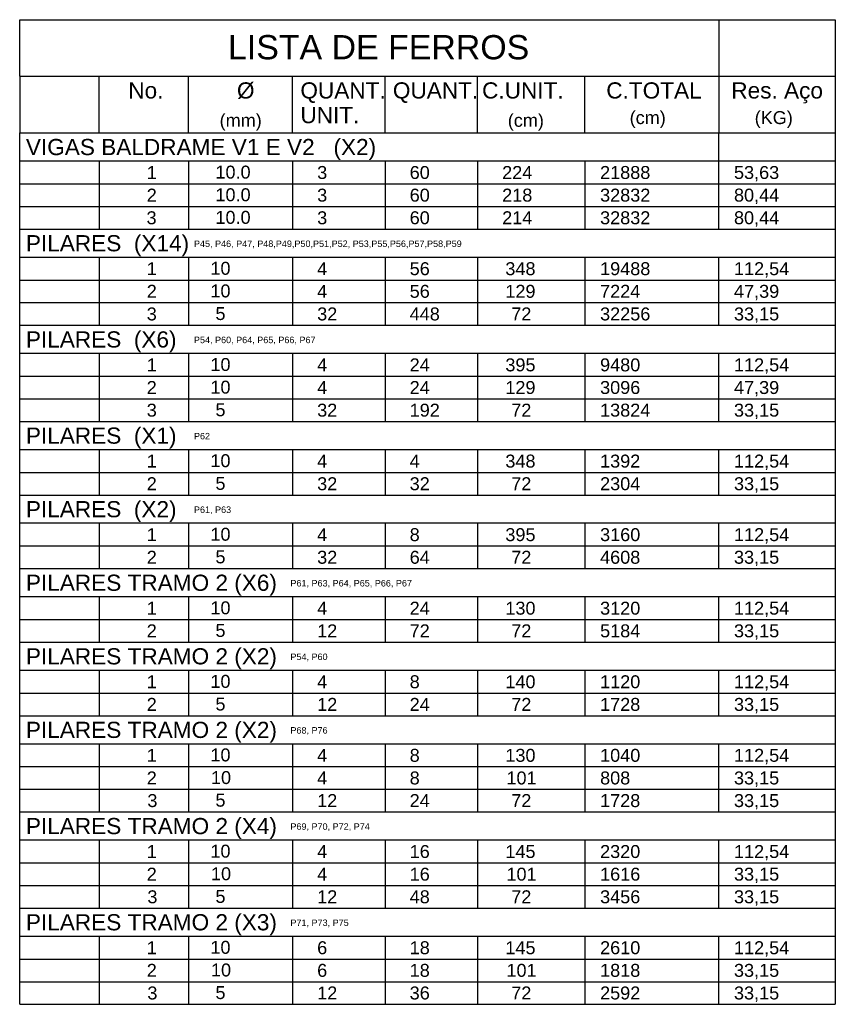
# Model space of a CAD drawing. Header units: millimetres. Extents: x -80 to 444, y 0 to 170.
# Tile 16 of 133: x -38 to -7, y 79 to 117. Entities that reach past the tile are written whole.
import ezdxf

# ---------------------------------------------------------------- set-up
doc = ezdxf.new("R2010")
doc.units = ezdxf.units.MM
for name, color, linetype in [('PENA2', 2, 'Continuous'), ('PENA3', 3, 'Continuous'), ('PENA6', 6, 'Continuous')]:
    doc.layers.add(name, color=color, linetype=linetype)
doc.styles.get("Standard").update_dxf_attribs({"font": 'arial.ttf'})

msp = doc.modelspace()

# ---------------------------------------------------------------- linework, layer by layer
at = {"layer": 'PENA2', "linetype": 'Continuous'}
for p, q in [((-38.0623, 112.8404), (-6.5404, 112.8404)), ((-38.0623, 110.8717), (-38.0623, 112.8404)), ((-11.0404, 110.8717), (-11.0404, 112.8404)), ((-6.5404, 111.7467), (-38.0623, 111.7467)), ((-34.9904, 111.7467), (-34.9904, 110.8717)), ((-31.5404, 111.7467), (-31.5404, 110.8717)), ((-27.5154, 111.7467), (-27.5154, 110.8717)), ((-23.9404, 111.7467), (-23.9404, 110.8717)), ((-23.9404, 111.7467), (-23.9404, 110.8717)), ((-20.3654, 111.7467), (-20.3654, 110.8717)), ((-16.2154, 111.7467), (-16.2154, 110.8717)), ((-38.0623, 110.8717), (-6.5404, 110.8717)), ((-38.0623, 109.1217), (-38.0623, 110.8717)), ((-34.9904, 110.8717), (-34.9904, 109.1217)), ((-31.5404, 110.8717), (-31.5404, 109.1217)), ((-27.5154, 110.8717), (-27.5154, 109.1217)), ((-23.9404, 110.8717), (-23.9404, 109.9967)), ((-23.9404, 110.8717), (-23.9404, 109.1217)), ((-20.3654, 110.8717), (-20.3654, 109.1217)), ((-16.2154, 110.8717), (-16.2154, 109.1217)), ((-11.0404, 109.1217), (-11.0404, 110.8717)), ((-38.0623, 109.9967), (-6.5404, 109.9967)), ((-38.0623, 109.9967), (-6.5404, 109.9967)), ((-38.0623, 109.9967), (-6.5404, 109.9967)), ((-38.0623, 109.9967), (-6.5404, 109.9967)), ((-23.9404, 109.9967), (-23.9404, 109.1217)), ((-38.0623, 109.1217), (-6.5404, 109.1217)), ((-38.0623, 108.0279), (-38.0623, 109.1217)), ((-6.5404, 108.0279), (-38.0623, 108.0279)), ((-38.0623, 107.1529), (-38.0623, 108.0279)), ((-34.9904, 108.0279), (-34.9904, 107.1529)), ((-31.5404, 108.0279), (-31.5404, 107.1529)), ((-27.5154, 108.0279), (-27.5154, 107.1529)), ((-23.9404, 108.0279), (-23.9404, 107.1529)), ((-23.9404, 108.0279), (-23.9404, 107.1529)), ((-20.3654, 108.0279), (-20.3654, 107.1529)), ((-16.2154, 108.0279), (-16.2154, 107.1529)), ((-11.0404, 107.1529), (-11.0404, 108.0279)), ((-38.0623, 107.1529), (-6.5404, 107.1529)), ((-38.0623, 106.2779), (-38.0623, 107.1529)), ((-34.9904, 107.1529), (-34.9904, 106.2779)), ((-31.5404, 107.1529), (-31.5404, 106.2779)), ((-27.5154, 107.1529), (-27.5154, 106.2779)), ((-23.9404, 107.1529), (-23.9404, 106.2779)), ((-23.9404, 107.1529), (-23.9404, 106.2779)), ((-20.3654, 107.1529), (-20.3654, 106.2779)), ((-16.2154, 107.1529), (-16.2154, 106.2779)), ((-11.0404, 106.2779), (-11.0404, 107.1529)), ((-38.0623, 106.2779), (-6.5404, 106.2779)), ((-38.0623, 105.4029), (-38.0623, 106.2779)), ((-34.9904, 106.2779), (-34.9904, 105.4029)), ((-31.5404, 106.2779), (-31.5404, 105.4029)), ((-27.5154, 106.2779), (-27.5154, 105.4029)), ((-23.9404, 106.2779), (-23.9404, 105.4029)), ((-23.9404, 106.2779), (-23.9404, 105.4029)), ((-20.3654, 106.2779), (-20.3654, 105.4029)), ((-16.2154, 106.2779), (-16.2154, 105.4029)), ((-11.0404, 105.4029), (-11.0404, 106.2779)), ((-38.0623, 105.4029), (-6.5404, 105.4029)), ((-38.0623, 105.4029), (-6.5404, 105.4029)), ((-38.0623, 105.4029), (-6.5404, 105.4029)), ((-38.0623, 105.4029), (-6.5404, 105.4029)), ((-38.0623, 104.3092), (-38.0623, 105.4029)), ((-6.5404, 104.3092), (-38.0623, 104.3092)), ((-38.0623, 103.4342), (-38.0623, 104.3092)), ((-34.9904, 104.3092), (-34.9904, 103.4342)), ((-31.5404, 104.3092), (-31.5404, 103.4342)), ((-27.5154, 104.3092), (-27.5154, 103.4342)), ((-23.9404, 104.3092), (-23.9404, 103.4342)), ((-23.9404, 104.3092), (-23.9404, 103.4342)), ((-20.3654, 104.3092), (-20.3654, 103.4342)), ((-16.2154, 104.3092), (-16.2154, 103.4342)), ((-11.0404, 103.4342), (-11.0404, 104.3092)), ((-38.0623, 103.4342), (-6.5404, 103.4342)), ((-38.0623, 102.5592), (-38.0623, 103.4342)), ((-34.9904, 103.4342), (-34.9904, 102.5592)), ((-31.5404, 103.4342), (-31.5404, 102.5592)), ((-27.5154, 103.4342), (-27.5154, 102.5592)), ((-23.9404, 103.4342), (-23.9404, 102.5592)), ((-23.9404, 103.4342), (-23.9404, 102.5592)), ((-20.3654, 103.4342), (-20.3654, 102.5592)), ((-16.2154, 103.4342), (-16.2154, 102.5592)), ((-11.0404, 102.5592), (-11.0404, 103.4342)), ((-38.0623, 102.5592), (-6.5404, 102.5592)), ((-38.0623, 101.6842), (-38.0623, 102.5592)), ((-34.9904, 102.5592), (-34.9904, 101.6842)), ((-31.5404, 102.5592), (-31.5404, 101.6842)), ((-27.5154, 102.5592), (-27.5154, 101.6842)), ((-23.9404, 102.5592), (-23.9404, 101.6842)), ((-23.9404, 102.5592), (-23.9404, 101.6842)), ((-20.3654, 102.5592), (-20.3654, 101.6842)), ((-16.2154, 102.5592), (-16.2154, 101.6842)), ((-11.0404, 101.6842), (-11.0404, 102.5592)), ((-38.0623, 101.6842), (-6.5404, 101.6842)), ((-38.0623, 101.6842), (-6.5404, 101.6842)), ((-38.0623, 101.6842), (-6.5404, 101.6842)), ((-38.0623, 101.6842), (-6.5404, 101.6842)), ((-38.0623, 100.5904), (-38.0623, 101.6842)), ((-6.5404, 100.5904), (-38.0623, 100.5904)), ((-38.0623, 99.7154), (-38.0623, 100.5904)), ((-34.9904, 100.5904), (-34.9904, 99.7154)), ((-31.5404, 100.5904), (-31.5404, 99.7154)), ((-27.5154, 100.5904), (-27.5154, 99.7154)), ((-23.9404, 100.5904), (-23.9404, 99.7154)), ((-23.9404, 100.5904), (-23.9404, 99.7154)), ((-20.3654, 100.5904), (-20.3654, 99.7154)), ((-16.2154, 100.5904), (-16.2154, 99.7154)), ((-11.0404, 99.7154), (-11.0404, 100.5904)), ((-38.0623, 99.7154), (-6.5404, 99.7154)), ((-38.0623, 98.8404), (-38.0623, 99.7154)), ((-38.0623, 99.7154), (-6.5404, 99.7154)), ((-38.0623, 98.8404), (-38.0623, 99.7154)), ((-34.9904, 99.7154), (-34.9904, 98.8404)), ((-31.5404, 99.7154), (-31.5404, 98.8404)), ((-27.5154, 99.7154), (-27.5154, 98.8404)), ((-23.9404, 99.7154), (-23.9404, 98.8404)), ((-23.9404, 99.7154), (-23.9404, 98.8404)), ((-20.3654, 99.7154), (-20.3654, 98.8404)), ((-16.2154, 99.7154), (-16.2154, 98.8404)), ((-11.0404, 98.8404), (-11.0404, 99.7154)), ((-38.0623, 98.8404), (-6.5404, 98.8404)), ((-38.0623, 98.8404), (-6.5404, 98.8404)), ((-38.0623, 98.8404), (-6.5404, 98.8404)), ((-38.0623, 98.8404), (-6.5404, 98.8404)), ((-38.0623, 98.8404), (-6.5404, 98.8404)), ((-38.0623, 98.8404), (-6.5404, 98.8404)), ((-38.0623, 98.8404), (-6.5404, 98.8404)), ((-38.0623, 97.7467), (-38.0623, 98.8404)), ((-6.5404, 97.7467), (-38.0623, 97.7467)), ((-38.0623, 96.8717), (-38.0623, 97.7467)), ((-34.9904, 97.7467), (-34.9904, 96.8717)), ((-31.5404, 97.7467), (-31.5404, 96.8717)), ((-27.5154, 97.7467), (-27.5154, 96.8717)), ((-23.9404, 97.7467), (-23.9404, 96.8717)), ((-23.9404, 97.7467), (-23.9404, 96.8717)), ((-20.3654, 97.7467), (-20.3654, 96.8717)), ((-16.2154, 97.7467), (-16.2154, 96.8717)), ((-11.0404, 96.8717), (-11.0404, 97.7467)), ((-38.0623, 95.9967), (-38.0623, 96.8717)), ((-38.0623, 96.8717), (-6.5404, 96.8717)), ((-34.9904, 96.8717), (-34.9904, 95.9967)), ((-31.5404, 96.8717), (-31.5404, 95.9967)), ((-27.5154, 96.8717), (-27.5154, 95.9967)), ((-23.9404, 96.8717), (-23.9404, 95.9967)), ((-23.9404, 96.8717), (-23.9404, 95.9967)), ((-20.3654, 96.8717), (-20.3654, 95.9967)), ((-16.2154, 96.8717), (-16.2154, 95.9967)), ((-11.0404, 95.9967), (-11.0404, 96.8717)), ((-38.0623, 95.9967), (-6.5404, 95.9967)), ((-38.0623, 95.9967), (-6.5404, 95.9967)), ((-38.0623, 95.9967), (-6.5404, 95.9967)), ((-38.0623, 95.9967), (-6.5404, 95.9967)), ((-38.0623, 95.9967), (-6.5404, 95.9967)), ((-38.0623, 95.9967), (-6.5404, 95.9967)), ((-38.0623, 95.9967), (-6.5404, 95.9967)), ((-38.0623, 94.9029), (-38.0623, 95.9967)), ((-6.5404, 94.9029), (-38.0623, 94.9029)), ((-38.0623, 94.0279), (-38.0623, 94.9029)), ((-34.9904, 94.9029), (-34.9904, 94.0279)), ((-31.5404, 94.9029), (-31.5404, 94.0279)), ((-27.5154, 94.9029), (-27.5154, 94.0279)), ((-23.9404, 94.9029), (-23.9404, 94.0279)), ((-23.9404, 94.9029), (-23.9404, 94.0279)), ((-20.3654, 94.9029), (-20.3654, 94.0279)), ((-16.2154, 94.9029), (-16.2154, 94.0279)), ((-11.0404, 94.0279), (-11.0404, 94.9029)), ((-38.0623, 93.1529), (-38.0623, 94.0279)), ((-38.0623, 94.0279), (-6.5404, 94.0279)), ((-34.9904, 94.0279), (-34.9904, 93.1529)), ((-31.5404, 94.0279), (-31.5404, 93.1529)), ((-27.5154, 94.0279), (-27.5154, 93.1529)), ((-23.9404, 94.0279), (-23.9404, 93.1529)), ((-23.9404, 94.0279), (-23.9404, 93.1529)), ((-20.3654, 94.0279), (-20.3654, 93.1529)), ((-16.2154, 94.0279), (-16.2154, 93.1529)), ((-11.0404, 93.1529), (-11.0404, 94.0279)), ((-38.0623, 93.1529), (-6.5404, 93.1529)), ((-38.0623, 92.0592), (-38.0623, 93.1529)), ((-6.5404, 92.0592), (-38.0623, 92.0592)), ((-38.0623, 91.1842), (-38.0623, 92.0592)), ((-34.9904, 92.0592), (-34.9904, 91.1842)), ((-31.5404, 92.0592), (-31.5404, 91.1842)), ((-27.5154, 92.0592), (-27.5154, 91.1842)), ((-23.9404, 92.0592), (-23.9404, 91.1842)), ((-23.9404, 92.0592), (-23.9404, 91.1842)), ((-20.3654, 92.0592), (-20.3654, 91.1842)), ((-16.2154, 92.0592), (-16.2154, 91.1842)), ((-11.0404, 91.1842), (-11.0404, 92.0592)), ((-38.0623, 90.3092), (-38.0623, 91.1842)), ((-38.0623, 91.1842), (-6.5404, 91.1842)), ((-34.9904, 91.1842), (-34.9904, 90.3092)), ((-31.5404, 91.1842), (-31.5404, 90.3092)), ((-27.5154, 91.1842), (-27.5154, 90.3092)), ((-23.9404, 91.1842), (-23.9404, 90.3092)), ((-23.9404, 91.1842), (-23.9404, 90.3092)), ((-20.3654, 91.1842), (-20.3654, 90.3092)), ((-16.2154, 91.1842), (-16.2154, 90.3092)), ((-11.0404, 90.3092), (-11.0404, 91.1842)), ((-38.0623, 90.3092), (-6.5404, 90.3092)), ((-38.0623, 90.3092), (-6.5404, 90.3092)), ((-38.0623, 90.3092), (-6.5404, 90.3092)), ((-38.0623, 90.3092), (-6.5404, 90.3092)), ((-38.0623, 89.2154), (-38.0623, 90.3092)), ((-6.5404, 89.2154), (-38.0623, 89.2154)), ((-38.0623, 88.3404), (-38.0623, 89.2154)), ((-34.9904, 89.2154), (-34.9904, 88.3404)), ((-31.5404, 89.2154), (-31.5404, 88.3404)), ((-27.5154, 89.2154), (-27.5154, 88.3404)), ((-23.9404, 89.2154), (-23.9404, 88.3404)), ((-23.9404, 89.2154), (-23.9404, 88.3404)), ((-20.3654, 89.2154), (-20.3654, 88.3404)), ((-16.2154, 89.2154), (-16.2154, 88.3404)), ((-11.0404, 88.3404), (-11.0404, 89.2154)), ((-38.0623, 87.4654), (-38.0623, 88.3404)), ((-38.0623, 88.3404), (-6.5404, 88.3404)), ((-34.9904, 88.3404), (-34.9904, 87.4654)), ((-31.5404, 88.3404), (-31.5404, 87.4654)), ((-27.5154, 88.3404), (-27.5154, 87.4654)), ((-23.9404, 88.3404), (-23.9404, 87.4654)), ((-23.9404, 88.3404), (-23.9404, 87.4654)), ((-20.3654, 88.3404), (-20.3654, 87.4654)), ((-16.2154, 88.3404), (-16.2154, 87.4654)), ((-11.0404, 87.4654), (-11.0404, 88.3404)), ((-38.0623, 87.4654), (-6.5404, 87.4654)), ((-38.0623, 87.4654), (-6.5404, 87.4654)), ((-38.0623, 87.4654), (-6.5404, 87.4654)), ((-38.0623, 87.4654), (-6.5404, 87.4654)), ((-38.0623, 86.5904), (-38.0623, 87.4654)), ((-38.0623, 87.4654), (-6.5404, 87.4654)), ((-34.9904, 87.4654), (-34.9904, 86.5904)), ((-31.5404, 87.4654), (-31.5404, 86.5904)), ((-27.5154, 87.4654), (-27.5154, 86.5904)), ((-23.9404, 87.4654), (-23.9404, 86.5904)), ((-23.9404, 87.4654), (-23.9404, 86.5904)), ((-20.3654, 87.4654), (-20.3654, 86.5904)), ((-16.2154, 87.4654), (-16.2154, 86.5904)), ((-11.0404, 86.5904), (-11.0404, 87.4654)), ((-38.0623, 86.5904), (-6.5404, 86.5904)), ((-38.0623, 86.5904), (-6.5404, 86.5904)), ((-38.0623, 86.5904), (-6.5404, 86.5904)), ((-38.0623, 86.5904), (-6.5404, 86.5904)), ((-38.0623, 85.4967), (-38.0623, 86.5904)), ((-6.5404, 85.4967), (-38.0623, 85.4967)), ((-38.0623, 84.6217), (-38.0623, 85.4967)), ((-34.9904, 85.4967), (-34.9904, 84.6217)), ((-31.5404, 85.4967), (-31.5404, 84.6217)), ((-27.5154, 85.4967), (-27.5154, 84.6217)), ((-23.9404, 85.4967), (-23.9404, 84.6217)), ((-23.9404, 85.4967), (-23.9404, 84.6217)), ((-20.3654, 85.4967), (-20.3654, 84.6217)), ((-16.2154, 85.4967), (-16.2154, 84.6217)), ((-11.0404, 84.6217), (-11.0404, 85.4967)), ((-38.0623, 83.7467), (-38.0623, 84.6217)), ((-38.0623, 84.6217), (-6.5404, 84.6217)), ((-34.9904, 84.6217), (-34.9904, 83.7467)), ((-31.5404, 84.6217), (-31.5404, 83.7467)), ((-27.5154, 84.6217), (-27.5154, 83.7467)), ((-23.9404, 84.6217), (-23.9404, 83.7467)), ((-23.9404, 84.6217), (-23.9404, 83.7467)), ((-20.3654, 84.6217), (-20.3654, 83.7467)), ((-16.2154, 84.6217), (-16.2154, 83.7467)), ((-11.0404, 83.7467), (-11.0404, 84.6217)), ((-38.0623, 83.7467), (-6.5404, 83.7467)), ((-38.0623, 83.7467), (-6.5404, 83.7467)), ((-38.0623, 83.7467), (-6.5404, 83.7467)), ((-38.0623, 83.7467), (-6.5404, 83.7467)), ((-38.0623, 82.8717), (-38.0623, 83.7467)), ((-38.0623, 83.7467), (-6.5404, 83.7467)), ((-34.9904, 83.7467), (-34.9904, 82.8717)), ((-31.5404, 83.7467), (-31.5404, 82.8717)), ((-27.5154, 83.7467), (-27.5154, 82.8717)), ((-23.9404, 83.7467), (-23.9404, 82.8717)), ((-23.9404, 83.7467), (-23.9404, 82.8717)), ((-20.3654, 83.7467), (-20.3654, 82.8717)), ((-16.2154, 83.7467), (-16.2154, 82.8717)), ((-11.0404, 82.8717), (-11.0404, 83.7467)), ((-38.0623, 82.8717), (-6.5404, 82.8717)), ((-38.0623, 82.8717), (-6.5404, 82.8717)), ((-38.0623, 82.8717), (-6.5404, 82.8717)), ((-38.0623, 82.8717), (-6.5404, 82.8717)), ((-38.0623, 81.7779), (-38.0623, 82.8717)), ((-6.5404, 81.7779), (-38.0623, 81.7779)), ((-38.0623, 80.903), (-38.0623, 81.7779)), ((-34.9904, 81.7779), (-34.9904, 80.903)), ((-31.5404, 81.7779), (-31.5404, 80.903)), ((-27.5154, 81.7779), (-27.5154, 80.903)), ((-23.9404, 81.7779), (-23.9404, 80.903)), ((-23.9404, 81.7779), (-23.9404, 80.903)), ((-20.3654, 81.7779), (-20.3654, 80.903)), ((-16.2154, 81.7779), (-16.2154, 80.903)), ((-11.0404, 80.903), (-11.0404, 81.7779)), ((-38.0623, 80.028), (-38.0623, 80.903)), ((-38.0623, 80.903), (-6.5404, 80.903)), ((-34.9904, 80.903), (-34.9904, 80.028)), ((-31.5404, 80.903), (-31.5404, 80.028)), ((-27.5154, 80.903), (-27.5154, 80.028)), ((-23.9404, 80.903), (-23.9404, 80.028)), ((-23.9404, 80.903), (-23.9404, 80.028)), ((-20.3654, 80.903), (-20.3654, 80.028)), ((-16.2154, 80.903), (-16.2154, 80.028)), ((-11.0404, 80.028), (-11.0404, 80.903)), ((-38.0623, 80.028), (-6.5404, 80.028)), ((-38.0623, 80.028), (-6.5404, 80.028)), ((-38.0623, 80.028), (-6.5404, 80.028)), ((-38.0623, 80.028), (-6.5404, 80.028)), ((-38.0623, 79.153), (-38.0623, 80.028)), ((-38.0623, 80.028), (-6.5404, 80.028)), ((-34.9904, 80.028), (-34.9904, 79.153)), ((-31.5404, 80.028), (-31.5404, 79.153)), ((-27.5154, 80.028), (-27.5154, 79.153)), ((-23.9404, 80.028), (-23.9404, 79.153)), ((-23.9404, 80.028), (-23.9404, 79.153)), ((-20.3654, 80.028), (-20.3654, 79.153)), ((-16.2154, 80.028), (-16.2154, 79.153)), ((-11.0404, 79.153), (-11.0404, 80.028)), ((-38.0623, 79.153), (-6.5404, 79.153)), ((-38.0623, 79.153), (-6.5404, 79.153)), ((-38.0623, 79.153), (-6.5404, 79.153)), ((-38.0623, 79.153), (-6.5404, 79.153))]:
    msp.add_line(p, q, dxfattribs=at)
at = {"layer": 'PENA6', "linetype": 'Continuous'}
for p, q in [((-38.0623, 115.0286), (-38.0623, 117.2161)), ((-38.0623, 117.2161), (-6.5404, 117.2161)), ((-11.0404, 117.2161), (-11.0404, 115.0286)), ((-6.5404, 117.2161), (-6.5404, 79.153)), ((-38.0623, 115.0286), (-38.0623, 112.8404)), ((-38.0623, 115.0286), (-6.5404, 115.0286)), ((-34.9904, 112.8404), (-34.9904, 115.0286)), ((-31.5404, 112.8404), (-31.5404, 115.0286)), ((-27.5154, 112.8404), (-27.5154, 115.0286)), ((-23.9404, 112.8404), (-23.9404, 115.0286)), ((-23.9404, 112.8404), (-23.9404, 115.0286)), ((-20.3654, 112.8404), (-20.3654, 115.0286)), ((-16.2154, 112.8404), (-16.2154, 115.0286)), ((-11.0404, 115.0286), (-11.0404, 112.8404)), ((-38.0623, 112.8404), (-6.5404, 112.8404))]:
    msp.add_line(p, q, dxfattribs=at)

# ---------------------------------------------------------------- texts
at = {"layer": 'PENA3', "linetype": 'Continuous'}
for s, height, p in [('No.', 0.625, (-33.8658, 114.1692)), ('%%c', 0.625, (-29.6662, 114.1692)), ('QUANT.', 0.625, (-27.2142, 114.1692)), ('QUANT.', 0.625, (-23.6392, 114.1692)), ('C.UNIT.', 0.625, (-20.1915, 114.1692)), ('C.TOTAL', 0.625, (-15.3921, 114.1692)), ('Res. Aço', 0.625, (-10.5597, 114.1692)), ('UNIT.', 0.625, (-27.2142, 113.2157)), ('(mm)', 0.5, (-30.3355, 113.0754)), ('(cm)', 0.5, (-19.1983, 113.0754)), ('(cm)', 0.5, (-14.4888, 113.1803)), ('(KG)', 0.5, (-9.6563, 113.1803)), ('VIGAS BALDRAME V1 E V2   (X2)', 0.625, (-37.8228, 111.9811)), ('  1', 0.5, (-33.5404, 111.0592)), ('    10.0', 0.5, (-31.274, 111.0743)), ('3', 0.5, (-26.5654, 111.0592)), ('60', 0.5, (-22.9904, 111.0592)), ('224', 0.5, (-19.4154, 111.0592)), ('21888', 0.5, (-15.6313, 111.0592)), ('53,63', 0.5, (-10.4563, 111.0592)), ('  2', 0.5, (-33.5404, 110.1842)), ('    10.0', 0.5, (-31.274, 110.1993)), ('3', 0.5, (-26.5654, 110.1842)), ('60', 0.5, (-22.9904, 110.1842)), ('218', 0.5, (-19.4154, 110.1842)), ('32832', 0.5, (-15.6313, 110.1842)), ('80,44', 0.5, (-10.4563, 110.1842)), ('3', 0.5, (-33.1601, 109.3092)), ('    10.0', 0.5, (-31.274, 109.3243)), ('3', 0.5, (-26.5654, 109.3092)), ('60', 0.5, (-22.9904, 109.3092)), ('214', 0.5, (-19.4154, 109.3092)), ('32832', 0.5, (-15.6313, 109.3092)), ('80,44', 0.5, (-10.4563, 109.3092)), ('PILARES  (X14)', 0.625, (-37.8228, 108.2623)), ('P45, P46, P47, P48,P49,P50,P51,P52, P53,P55,P56,P57,P58,P59', 0.25, (-31.3274, 108.4301)), ('  1', 0.5, (-33.5404, 107.3404)), ('   10  ', 0.5, (-31.274, 107.3555)), ('4', 0.5, (-26.5654, 107.3404)), ('56', 0.5, (-22.9904, 107.3404)), ('348', 0.5, (-19.2926, 107.3404)), ('19488', 0.5, (-15.6313, 107.3404)), ('112,54', 0.5, (-10.4563, 107.3404)), ('  2', 0.5, (-33.5404, 106.4654)), ('   10  ', 0.5, (-31.274, 106.4805)), ('4', 0.5, (-26.5654, 106.4654)), ('56', 0.5, (-22.9904, 106.4654)), ('129', 0.5, (-19.2926, 106.4654)), ('7224', 0.5, (-15.6313, 106.4654)), ('47,39', 0.5, (-10.4563, 106.4654)), ('  3', 0.5, (-33.5404, 105.5904)), ('    5  ', 0.5, (-31.274, 105.6055)), ('32', 0.5, (-26.5654, 105.5904)), ('448', 0.5, (-22.9904, 105.5904)), ('    72', 0.5, (-19.8404, 105.5904)), ('32256', 0.5, (-15.6313, 105.5904)), ('33,15', 0.5, (-10.4563, 105.5904)), ('PILARES  (X6)', 0.625, (-37.8228, 104.5436)), ('P54, P60, P64, P65, P66, P67', 0.25, (-31.3274, 104.7113)), ('  1', 0.5, (-33.5404, 103.6217)), ('   10  ', 0.5, (-31.274, 103.6368)), ('4', 0.5, (-26.5654, 103.6217)), ('24', 0.5, (-22.9904, 103.6217)), ('395', 0.5, (-19.2926, 103.6217)), ('9480', 0.5, (-15.6313, 103.6217)), ('112,54', 0.5, (-10.4563, 103.6217)), ('  2', 0.5, (-33.5404, 102.7467)), ('   10  ', 0.5, (-31.274, 102.7618)), ('4', 0.5, (-26.5654, 102.7467)), ('24', 0.5, (-22.9904, 102.7467)), ('129', 0.5, (-19.2926, 102.7467)), ('3096', 0.5, (-15.6313, 102.7467)), ('47,39', 0.5, (-10.4563, 102.7467)), ('  3', 0.5, (-33.5404, 101.8717)), ('    5  ', 0.5, (-31.274, 101.8868)), ('32', 0.5, (-26.5654, 101.8717)), ('192', 0.5, (-22.9904, 101.8717)), ('    72', 0.5, (-19.8404, 101.8717)), ('13824', 0.5, (-15.6313, 101.8717)), ('33,15', 0.5, (-10.4563, 101.8717)), ('PILARES  (X1)', 0.625, (-37.8228, 100.8248)), ('P62', 0.25, (-31.3274, 100.9926)), ('  1', 0.5, (-33.5404, 99.9029)), ('   10  ', 0.5, (-31.274, 99.918)), ('4', 0.5, (-26.5654, 99.9029)), ('4', 0.5, (-22.9904, 99.9029)), ('348', 0.5, (-19.2926, 99.9029)), ('1392', 0.5, (-15.6313, 99.9029)), ('112,54', 0.5, (-10.4563, 99.9029)), ('2', 0.5, (-33.1519, 99.0279)), ('    5  ', 0.5, (-31.274, 99.043)), ('32', 0.5, (-26.5654, 99.0279)), ('32', 0.5, (-22.9904, 99.0279)), ('    72', 0.5, (-19.8404, 99.0279)), ('2304', 0.5, (-15.6313, 99.0279)), ('33,15', 0.5, (-10.4563, 99.0279)), ('PILARES  (X2)', 0.625, (-37.8228, 97.9811)), ('P61, P63', 0.25, (-31.3274, 98.1489)), ('  1', 0.5, (-33.5404, 97.0592)), ('   10  ', 0.5, (-31.274, 97.0743)), ('4', 0.5, (-26.5654, 97.0592)), ('8', 0.5, (-22.9904, 97.0592)), ('395', 0.5, (-19.2926, 97.0592)), ('3160', 0.5, (-15.6313, 97.0592)), ('112,54', 0.5, (-10.4563, 97.0592)), ('2', 0.5, (-33.1519, 96.1842)), ('    5  ', 0.5, (-31.274, 96.1993)), ('32', 0.5, (-26.5654, 96.1842)), ('64', 0.5, (-22.9904, 96.1842)), ('    72', 0.5, (-19.8404, 96.1842)), ('4608', 0.5, (-15.6313, 96.1842)), ('33,15', 0.5, (-10.4563, 96.1842)), ('PILARES TRAMO 2 (X6)', 0.625, (-37.8228, 95.1373)), ('P61, P63, P64, P65, P66, P67', 0.25, (-27.5993, 95.3051)), ('  1', 0.5, (-33.5404, 94.2154)), ('   10  ', 0.5, (-31.274, 94.2305)), ('4', 0.5, (-26.5654, 94.2154)), ('24', 0.5, (-22.9904, 94.2154)), ('130', 0.5, (-19.2926, 94.2154)), ('3120', 0.5, (-15.6313, 94.2154)), ('112,54', 0.5, (-10.4563, 94.2154)), ('  2', 0.5, (-33.5404, 93.3404)), ('    5  ', 0.5, (-31.274, 93.3555)), ('12', 0.5, (-26.5654, 93.3404)), ('72', 0.5, (-22.9904, 93.3404)), ('    72', 0.5, (-19.8404, 93.3404)), ('5184', 0.5, (-15.6313, 93.3404)), ('33,15', 0.5, (-10.4563, 93.3404)), ('PILARES TRAMO 2 (X2)', 0.625, (-37.8228, 92.2936)), ('P54, P60', 0.25, (-27.5993, 92.4614)), ('  1', 0.5, (-33.5404, 91.3717)), ('   10  ', 0.5, (-31.274, 91.3868)), ('4', 0.5, (-26.5654, 91.3717)), ('8', 0.5, (-22.9904, 91.3717)), ('140', 0.5, (-19.2926, 91.3717)), ('1120', 0.5, (-15.6313, 91.3717)), ('112,54', 0.5, (-10.4563, 91.3717)), ('  2', 0.5, (-33.5404, 90.4967)), ('    5  ', 0.5, (-31.274, 90.5118)), ('12', 0.5, (-26.5654, 90.4967)), ('24', 0.5, (-22.9904, 90.4967)), ('    72', 0.5, (-19.8404, 90.4967)), ('1728', 0.5, (-15.6313, 90.4967)), ('33,15', 0.5, (-10.4563, 90.4967)), ('PILARES TRAMO 2 (X2)', 0.625, (-37.8228, 89.4498)), ('P68, P76', 0.25, (-27.5993, 89.6176)), ('  1', 0.5, (-33.5404, 88.5279)), ('   10  ', 0.5, (-31.274, 88.5431)), ('4', 0.5, (-26.5654, 88.5279)), ('8', 0.5, (-22.9904, 88.5279)), ('130', 0.5, (-19.2926, 88.5279)), ('1040', 0.5, (-15.6313, 88.5279)), ('112,54', 0.5, (-10.4563, 88.5279)), ('  2', 0.5, (-33.5404, 87.6529)), ('10', 0.5, (-30.6694, 87.6681)), ('4', 0.5, (-26.5654, 87.6529)), ('8', 0.5, (-22.9904, 87.6529)), ('101', 0.5, (-19.2502, 87.6529)), ('808', 0.5, (-15.6313, 87.6529)), ('33,15', 0.5, (-10.4563, 87.6529)), ('3', 0.5, (-33.1274, 86.7779)), ('    5  ', 0.5, (-31.274, 86.7931)), ('12', 0.5, (-26.5654, 86.7779)), ('24', 0.5, (-22.9904, 86.7779)), ('    72', 0.5, (-19.8404, 86.7779)), ('1728', 0.5, (-15.6313, 86.7779)), ('33,15', 0.5, (-10.4563, 86.7779)), ('PILARES TRAMO 2 (X4)', 0.625, (-37.8228, 85.7311)), ('P69, P70, P72, P74', 0.25, (-27.5993, 85.8989)), ('  1', 0.5, (-33.5404, 84.8092)), ('   10  ', 0.5, (-31.274, 84.8243)), ('4', 0.5, (-26.5654, 84.8092)), ('16', 0.5, (-22.9904, 84.8092)), ('145', 0.5, (-19.2926, 84.8092)), ('2320', 0.5, (-15.6313, 84.8092)), ('112,54', 0.5, (-10.4563, 84.8092)), ('  2', 0.5, (-33.5404, 83.9342)), ('10', 0.5, (-30.6694, 83.9493)), ('4', 0.5, (-26.5654, 83.9342)), ('16', 0.5, (-22.9904, 83.9342)), ('101', 0.5, (-19.2502, 83.9342)), ('1616', 0.5, (-15.6313, 83.9342)), ('33,15', 0.5, (-10.4563, 83.9342)), ('3', 0.5, (-33.1274, 83.0592)), ('    5  ', 0.5, (-31.274, 83.0743)), ('12', 0.5, (-26.5654, 83.0592)), ('48', 0.5, (-22.9904, 83.0592)), ('    72', 0.5, (-19.8404, 83.0592)), ('3456', 0.5, (-15.6313, 83.0592)), ('33,15', 0.5, (-10.4563, 83.0592)), ('PILARES TRAMO 2 (X3)', 0.625, (-37.8228, 82.0123)), ('P71, P73, P75', 0.25, (-27.5993, 82.1801)), ('  1', 0.5, (-33.5404, 81.0904)), ('   10  ', 0.5, (-31.274, 81.1056)), ('6', 0.5, (-26.5654, 81.0904)), ('18', 0.5, (-22.9904, 81.0904)), ('145', 0.5, (-19.2926, 81.0904)), ('2610', 0.5, (-15.6313, 81.0904)), ('112,54', 0.5, (-10.4563, 81.0904)), ('  2', 0.5, (-33.5404, 80.2155)), ('10', 0.5, (-30.6694, 80.2306)), ('6', 0.5, (-26.5654, 80.2155)), ('18', 0.5, (-22.9904, 80.2155)), ('101', 0.5, (-19.2502, 80.2155)), ('1818', 0.5, (-15.6313, 80.2155)), ('33,15', 0.5, (-10.4563, 80.2155)), ('3', 0.5, (-33.1274, 79.3405)), ('    5  ', 0.5, (-31.274, 79.3556)), ('12', 0.5, (-26.5654, 79.3405)), ('36', 0.5, (-22.9904, 79.3405)), ('    72', 0.5, (-19.8404, 79.3405)), ('2592', 0.5, (-15.6313, 79.3405)), ('33,15', 0.5, (-10.4563, 79.3405))]:
    msp.add_text(s, height=height, dxfattribs=at).set_placement(p)
at = {"layer": 'PENA6', "linetype": 'Continuous'}
msp.add_text('LISTA DE FERROS', height=0.9375, dxfattribs=at).set_placement((-30.0113, 115.6841))

doc.saveas('drawing.dxf')
